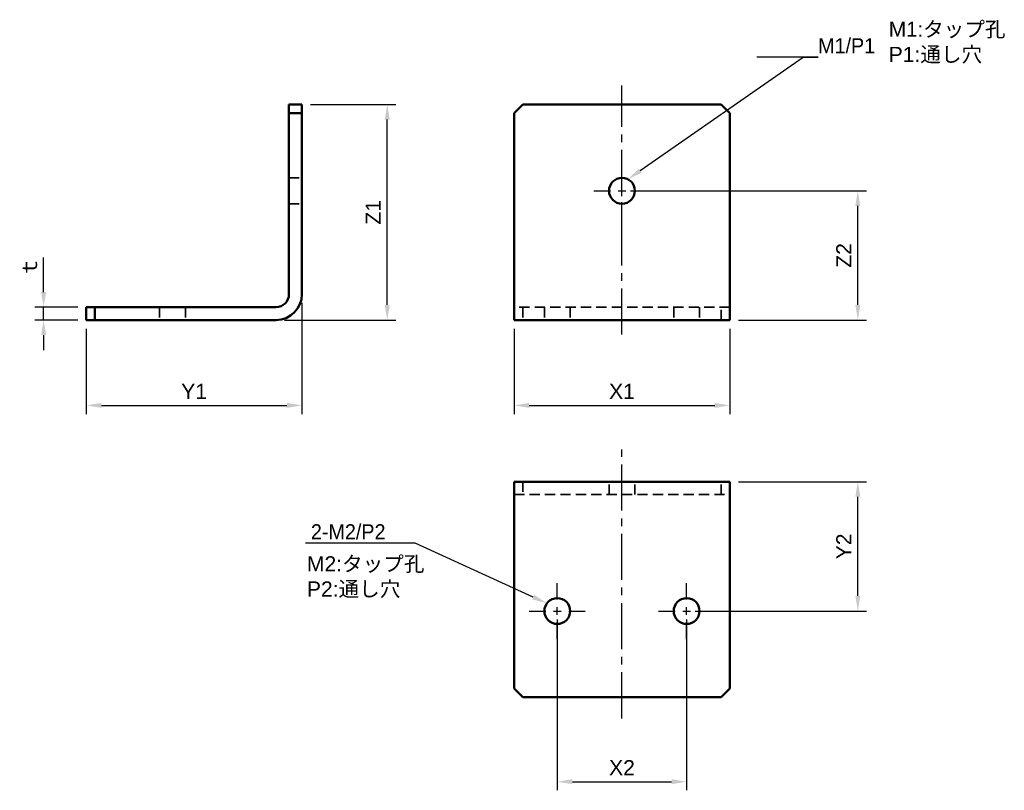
# Model space of a CAD drawing. Header units: millimetres. Extents: x 66 to 294, y 27 to 206.
import ezdxf
from ezdxf import colors
from ezdxf.entities.mleader import LeaderData, LeaderLine
from ezdxf.math import Vec2, Vec3

# ---------------------------------------------------------------- set-up
doc = ezdxf.new("R2010")
doc.units = ezdxf.units.MM
doc.header["$LTSCALE"] = 0.75
doc.linetypes.add('CENTER2', pattern=[28.575, 19.05, -3.175, 3.175, -3.175])
doc.linetypes.add('HIDDEN2', pattern=[4.7625, 3.175, -1.5875])
for name, color, linetype, lineweight in [('Annotations', 7, 'Continuous', 25), ('Center Lines', 7, 'CENTER2', 25), ('Dimensions', 7, 'Continuous', 25), ('可視', 7, 'Continuous', 50), ('隠線処理', 7, 'HIDDEN2', 35)]:
    doc.layers.add(name, color=color, linetype=linetype, lineweight=lineweight)
doc.styles.get("Standard").update_dxf_attribs({"font": 'arial.ttf'})
doc.dimstyles.new('ISO-25', dxfattribs={"dimtxt": 3.5, "dimasz": 3.5, "dimexe": 2, "dimexo": 2, "dimgap": 1.5, "dimtad": 1, "dimzin": 12, "dimdsep": 46, "dimtxsty": 'Standard', "dimcen": 0, "dimazin": 3, "dimtp": 0.1, "dimtm": 0.1, "dimtfac": 0.714, "dimtmove": 0, "dimatfit": 3, "dimfxl": 1, "dimtzin": 12, "dimarcsym": 0})

# ---------------------------------------------------------------- blocks, each defined once
blk = doc.blocks.new('*U4')
at = {"layer": 'Center Lines', "color": 0, "ltscale": 0.75, "transparency": 16777216}
for p, q in [((0, 2.678906), (0, 6.5)), ((-6.5, 0), (-2.678906, 0)), ((2.678906, 0), (6.5, 0)), ((0, -6.5), (0, -2.678906))]:
    blk.add_line(p, q, dxfattribs=at)
at = {"layer": 'Center Lines', "color": 0, "linetype": 'Continuous', "ltscale": 0.75, "transparency": 16777216}
for p, q in [((-0.892969, 0), (0.892969, 0)), ((0, -0.892969), (0, 0.892969))]:
    blk.add_line(p, q, dxfattribs=at)
blk = doc.blocks.new('*U5')
at = {"layer": 'Center Lines', "color": 0, "ltscale": 0.75, "transparency": 16777216}
for p, q in [((0, 2.678906), (0, 6.5)), ((-6.5, 0), (-2.678906, 0)), ((2.678906, 0), (6.5, 0)), ((0, -6.5), (0, -2.678906))]:
    blk.add_line(p, q, dxfattribs=at)
at = {"layer": 'Center Lines', "color": 0, "linetype": 'Continuous', "ltscale": 0.75, "transparency": 16777216}
for p, q in [((-0.892969, 0), (0.892969, 0)), ((0, -0.892969), (0, 0.892969))]:
    blk.add_line(p, q, dxfattribs=at)
blk = doc.blocks.new('*U6')
at = {"layer": 'Center Lines', "color": 0, "ltscale": 0.75, "transparency": 16777216}
for p, q in [((0, 2.678906), (0, 6.5)), ((-6.5, 0), (-2.678906, 0)), ((2.678906, 0), (6.5, 0)), ((0, -6.5), (0, -2.678906))]:
    blk.add_line(p, q, dxfattribs=at)
at = {"layer": 'Center Lines', "color": 0, "linetype": 'Continuous', "ltscale": 0.75, "transparency": 16777216}
for p, q in [((-0.892969, 0), (0.892969, 0)), ((0, -0.892969), (0, 0.892969))]:
    blk.add_line(p, q, dxfattribs=at)
blk = doc.blocks.new('*U7')
at = {"layer": 'Center Lines', "color": 0, "ltscale": 0.75, "transparency": 16777216}
blk.add_line((0, -30.380141), (0, 27.412146), dxfattribs=at)
blk = doc.blocks.new('*U8')
at = {"layer": 'Center Lines', "color": 0, "ltscale": 0.75, "transparency": 16777216}
blk.add_line((0, -27.928148), (0, 34.508162), dxfattribs=at)
blk = doc.blocks.new('*D16')
at = {"layer": 'Defpoints', "color": 0, "transparency": 16777216}
for p in [(131.10907, 142.008161), (81.10907, 136.008161), (131.10907, 116.209172)]:
    blk.add_point(p, dxfattribs=at)
at = {"layer": 'Dimensions', "color": 0, "lineweight": -2, "transparency": 16777216}
for p, q in [((131.10907, 140.008161), (131.10907, 114.209172)), ((81.10907, 134.008161), (81.10907, 114.209172)), ((84.60907, 116.209172), (127.60907, 116.209172))]:
    blk.add_line(p, q, dxfattribs=at)
at = {"layer": 'Dimensions', "color": 0, "transparency": 16777216}
for points in [[(84.60907, 116.792505), (84.60907, 115.625838), (81.10907, 116.209172)], [(127.60907, 116.792505), (127.60907, 115.625838), (131.10907, 116.209172)]]:
    blk.add_solid(points, dxfattribs=at)
at = {"layer": 'Dimensions', "color": 0, "transparency": 16777216, "insert": (106.10907, 119.466334), "char_height": 3.5, "attachment_point": 5}
blk.add_mtext('Y1', dxfattribs=at)
blk = doc.blocks.new('*D17')
at = {"layer": 'Defpoints', "color": 0, "transparency": 16777216}
for p in [(131.10907, 186.008161), (150.90806, 186.008161), (125.10907, 136.008161)]:
    blk.add_point(p, dxfattribs=at)
at = {"layer": 'Dimensions', "color": 0, "lineweight": -2, "transparency": 16777216}
for p, q in [((133.10907, 186.008161), (152.90806, 186.008161)), ((150.90806, 139.508161), (150.90806, 182.508161)), ((127.10907, 136.008161), (152.90806, 136.008161))]:
    blk.add_line(p, q, dxfattribs=at)
at = {"layer": 'Dimensions', "color": 0, "transparency": 16777216}
for points in [[(150.324727, 182.508161), (151.491393, 182.508161), (150.90806, 186.008161)], [(150.324727, 139.508161), (151.491393, 139.508161), (150.90806, 136.008161)]]:
    blk.add_solid(points, dxfattribs=at)
at = {"layer": 'Dimensions', "color": 0, "transparency": 16777216, "insert": (147.650898, 161.008161), "char_height": 3.5, "attachment_point": 5, "rotation": 90}
blk.add_mtext('Z1', dxfattribs=at)
blk = doc.blocks.new('*D18')
at = {"layer": 'Defpoints', "color": 0, "transparency": 16777216}
for p in [(180.339969, 136.008161), (230.339969, 136.008161), (230.339969, 116.209172)]:
    blk.add_point(p, dxfattribs=at)
at = {"layer": 'Dimensions', "color": 0, "lineweight": -2, "transparency": 16777216}
for p, q in [((180.339969, 134.008161), (180.339969, 114.209172)), ((230.339969, 134.008161), (230.339969, 114.209172)), ((183.839969, 116.209172), (226.839969, 116.209172))]:
    blk.add_line(p, q, dxfattribs=at)
at = {"layer": 'Dimensions', "color": 0, "transparency": 16777216}
for points in [[(183.839969, 116.792505), (183.839969, 115.625838), (180.339969, 116.209172)], [(226.839969, 116.792505), (226.839969, 115.625838), (230.339969, 116.209172)]]:
    blk.add_solid(points, dxfattribs=at)
at = {"layer": 'Dimensions', "color": 0, "transparency": 16777216, "insert": (205.339969, 119.466334), "char_height": 3.5, "attachment_point": 5}
blk.add_mtext('X1', dxfattribs=at)
blk = doc.blocks.new('*D19')
at = {"layer": 'Defpoints', "color": 0, "transparency": 16777216}
for p in [(190.339969, 68.495759), (220.339969, 68.495759), (220.339969, 28.897779)]:
    blk.add_point(p, dxfattribs=at)
at = {"layer": 'Dimensions', "color": 0, "lineweight": -2, "transparency": 16777216}
for p, q in [((190.339969, 66.495759), (190.339969, 26.897779)), ((220.339969, 66.495759), (220.339969, 26.897779)), ((193.839969, 28.897779), (216.839969, 28.897779))]:
    blk.add_line(p, q, dxfattribs=at)
at = {"layer": 'Dimensions', "color": 0, "transparency": 16777216}
for points in [[(193.839969, 29.481113), (193.839969, 28.314446), (190.339969, 28.897779)], [(216.839969, 29.481113), (216.839969, 28.314446), (220.339969, 28.897779)]]:
    blk.add_solid(points, dxfattribs=at)
at = {"layer": 'Dimensions', "color": 0, "transparency": 16777216, "insert": (205.339969, 32.154942), "char_height": 3.5, "attachment_point": 5}
blk.add_mtext('X2', dxfattribs=at)
blk = doc.blocks.new('*D20')
at = {"layer": 'Defpoints', "color": 0, "transparency": 16777216}
for p in [(205.339969, 166.008161), (260.038454, 166.008161), (230.339969, 136.008161)]:
    blk.add_point(p, dxfattribs=at)
at = {"layer": 'Dimensions', "color": 0, "lineweight": -2, "transparency": 16777216}
for p, q in [((207.339969, 166.008161), (262.038454, 166.008161)), ((260.038454, 139.508161), (260.038454, 162.508161)), ((232.339969, 136.008161), (262.038454, 136.008161))]:
    blk.add_line(p, q, dxfattribs=at)
at = {"layer": 'Dimensions', "color": 0, "transparency": 16777216}
for points in [[(259.455121, 162.508161), (260.621788, 162.508161), (260.038454, 166.008161)], [(259.455121, 139.508161), (260.621788, 139.508161), (260.038454, 136.008161)]]:
    blk.add_solid(points, dxfattribs=at)
at = {"layer": 'Dimensions', "color": 0, "transparency": 16777216, "insert": (256.781292, 151.008161), "char_height": 3.5, "attachment_point": 5, "rotation": 90}
blk.add_mtext('Z2', dxfattribs=at)
blk = doc.blocks.new('*D21')
at = {"layer": 'Defpoints', "color": 0, "transparency": 16777216}
for p in [(230.339969, 98.495759), (260.038454, 98.495759), (220.339969, 68.495759)]:
    blk.add_point(p, dxfattribs=at)
at = {"layer": 'Dimensions', "color": 0, "lineweight": -2, "transparency": 16777216}
for p, q in [((232.339969, 98.495759), (262.038454, 98.495759)), ((260.038454, 71.995759), (260.038454, 94.995759)), ((222.339969, 68.495759), (262.038454, 68.495759))]:
    blk.add_line(p, q, dxfattribs=at)
at = {"layer": 'Dimensions', "color": 0, "transparency": 16777216}
for points in [[(259.45512, 94.995759), (260.621787, 94.995759), (260.038454, 98.495759)], [(259.45512, 71.995759), (260.621787, 71.995759), (260.038454, 68.495759)]]:
    blk.add_solid(points, dxfattribs=at)
at = {"layer": 'Dimensions', "color": 0, "transparency": 16777216, "insert": (256.781291, 83.495759), "char_height": 3.5, "attachment_point": 5, "rotation": 90}
blk.add_mtext('Y2', dxfattribs=at)
blk = doc.blocks.new('*D22')
at = {"layer": 'Defpoints', "color": 0, "transparency": 16777216}
for p in [(71.209575, 139.008161), (81.10907, 139.008161), (81.10907, 136.008161)]:
    blk.add_point(p, dxfattribs=at)
at = {"layer": 'Dimensions', "color": 0, "lineweight": -2, "transparency": 16777216}
for p, q in [((71.209575, 142.508161), (71.209575, 150.539411)), ((79.10907, 139.008161), (69.209575, 139.008161)), ((71.209575, 136.008161), (71.209575, 139.008161)), ((79.10907, 136.008161), (69.209575, 136.008161)), ((71.209575, 132.508161), (71.209575, 129.008161))]:
    blk.add_line(p, q, dxfattribs=at)
at = {"layer": 'Dimensions', "color": 0, "transparency": 16777216}
for points in [[(70.626242, 142.508161), (71.792909, 142.508161), (71.209575, 139.008161)], [(70.626242, 132.508161), (71.792909, 132.508161), (71.209575, 136.008161)]]:
    blk.add_solid(points, dxfattribs=at)
at = {"layer": 'Dimensions', "color": 0, "transparency": 16777216, "insert": (67.959575, 148.273786), "char_height": 3.5, "attachment_point": 5, "rotation": 90}
blk.add_mtext('{\\fMS PGothic|b0|i0|c128|p50;ｔ}', dxfattribs=at)

msp = doc.modelspace()

# ---------------------------------------------------------------- linework, layer by layer
at = {"layer": '可視', "extrusion": (0, 1, 0)}
for p, q in [((131.10907, 186.008161, 23), (128.10907, 186.008161, 23)), ((128.10907, 186.008161, 23), (128.10907, 184.008161, 25)), ((131.10907, 184.008161, 25), (131.10907, 186.008161, 23)), ((180.339969, 184.008161, 25), (182.339969, 186.008161, 25)), ((182.339969, 186.008161, 25), (228.339969, 186.008161, 25)), ((228.339969, 186.008161, 25), (230.339969, 184.008161, 25)), ((128.10907, 184.008161, 25), (131.10907, 184.008161, 25)), ((128.10907, 184.008161, 25), (128.10907, 142.008161, 25)), ((131.10907, 142.008161, 25), (131.10907, 184.008161, 25)), ((180.339969, 142.008161, 25), (180.339969, 184.008161, 25)), ((230.339969, 142.008161, 25), (230.339969, 184.008161, 25)), ((83.10907, 139.008161, 25), (81.10907, 139.008161, 23)), ((81.10907, 139.008161, 23), (81.10907, 136.008161, 23)), ((125.10907, 139.008161, 25), (83.10907, 139.008161, 25)), ((83.10907, 136.008161, 25), (83.10907, 139.008161, 25)), ((81.10907, 136.008161, 23), (83.10907, 136.008161, 25)), ((83.10907, 136.008161, 25), (125.10907, 136.008161, 25)), ((180.339969, 136.008161, 19), (230.339969, 136.008161, 19))]:
    msp.add_line(p, q, dxfattribs=at)
at = {"layer": '可視', "extrusion": (0, 2.967e-13, -1)}
for p, q in [((230.339969, 98.495759, 19), (180.339969, 98.495759, 19)), ((180.339969, 50.495759, 25), (180.339969, 92.495759, 25)), ((230.339969, 92.495759, 25), (230.339969, 50.495759, 25)), ((182.339969, 48.495759, 25), (180.339969, 50.495759, 25)), ((230.339969, 50.495759, 25), (228.339969, 48.495759, 25)), ((228.339969, 48.495759, 25), (182.339969, 48.495759, 25))]:
    msp.add_line(p, q, dxfattribs=at)
at = {"layer": '可視', "extrusion": (1e-16, 0, -1)}
msp.add_circle((-205.339969, 166.008161, -25), 3, dxfattribs=at)
at = {"layer": '可視', "extrusion": (0, 2.967e-13, -1)}
for centre in [(-190.339969, 68.495759, -25), (-220.339969, 68.495759, -25)]:
    msp.add_circle(centre, 3, dxfattribs=at)
at = {"layer": '可視', "extrusion": (2.969e-13, 0, -1)}
msp.add_arc((-125.10907, 142.008161, -25), 6, 180, 270, dxfattribs=at)
at = {"layer": '可視'}
msp.add_arc((125.10907, 142.008161, 25), 3, 270, 0, dxfattribs=at)
at = {"layer": '可視', "extrusion": (1, 0, 1e-16)}
msp.add_arc((142.008161, 19, 180.339969), 6, 90, 180, dxfattribs=at)
at = {"layer": '可視', "extrusion": (-1, 0, -1e-16)}
msp.add_arc((-142.008161, 19, -230.339969), 6, 0, 90, dxfattribs=at)
at = {"layer": '可視', "extrusion": (1, 1e-16, 0)}
msp.add_arc((92.495759, 19, 180.339969), 6, 0, 90, dxfattribs=at)
at = {"layer": '可視', "extrusion": (-1, -1e-16, 0)}
msp.add_arc((-92.495759, 19, -230.339969), 6, 90, 180, dxfattribs=at)
at = {"layer": '隠線処理', "extrusion": (0, 1, 0)}
for p, q in [((128.10907, 169.008161), (131.10907, 169.008161)), ((128.10907, 163.008161), (131.10907, 163.008161)), ((98.10907, 139.008161, 15), (98.10907, 136.008161, 15)), ((104.10907, 139.008161, 15), (104.10907, 136.008161, 15)), ((230.339969, 139.008161, 19), (180.339969, 139.008161, 19)), ((182.339969, 139.008161, -25), (182.339969, 136.008161, -25)), ((187.339969, 139.008161, -5), (187.339969, 136.008161, -5)), ((193.339969, 139.008161, -5), (193.339969, 136.008161, -5)), ((217.339969, 139.008161, -5), (217.339969, 136.008161, -5)), ((223.339969, 139.008161, -5), (223.339969, 136.008161, -5)), ((228.339969, 136.008161, -25), (228.339969, 139.008161, -25))]:
    msp.add_line(p, q, dxfattribs=at)
at = {"layer": '隠線処理', "extrusion": (0, 2.967e-13, -1)}
for p, q in [((182.339969, 98.495759, -25), (182.339969, 95.495759, -25)), ((202.339969, 95.495759, -5), (202.339969, 98.495759, -5)), ((208.339969, 95.495759, -5), (208.339969, 98.495759, -5)), ((228.339969, 95.495759, -25), (228.339969, 98.495759, -25)), ((180.339969, 95.495759, 19), (230.339969, 95.495759, 19))]:
    msp.add_line(p, q, dxfattribs=at)

# ---------------------------------------------------------------- block references
at = {"layer": 'Center Lines', "ltscale": 0.75}
for name, p in [('*U7', (205.339969, 163.008161)), ('*U4', (205.339969, 166.008161)), ('*U8', (205.339969, 71.495759)), ('*U6', (190.339969, 68.495759)), ('*U5', (220.339969, 68.495759))]:
    msp.add_blockref(name, p, dxfattribs=at)

# ---------------------------------------------------------------- texts
at = {"layer": 'Annotations', "char_height": 3.5, "attachment_point": 1}
for s, insert in [('M{\\fMS PGothic|b0|i0|c128|p50;1}:{\\fMS PGothic|b0|i0|c128|p50;タップ孔}\\PP1:{\\fMS PGothic|b0|i0|c128|p50;通し穴}', (267.205377, 205.23468)), ('M2:{\\fMS PGothic|b0|i0|c128|p50;タップ孔}\\PP2:{\\fMS PGothic|b0|i0|c128|p50;通し穴}', (132.27777, 81.202098))]:
    msp.add_mtext_dynamic_manual_height_columns(s, width=28.827948, gutter_width=17.5, heights=[0], dxfattribs=dict(at, insert=insert))

# ---------------------------------------------------------------- dimensions: what is measured, and where the dimension line sits
at = {"layer": 'Dimensions'}
for base, p1, p2, text, picture, middle in [((150.90806, 186.008161), (125.10907, 136.008161), (131.10907, 186.008161), 'Z1', '*D17', (147.650898, 161.008161)), ((260.038454, 166.008161), (230.339969, 136.008161), (205.339969, 166.008161), 'Z2', '*D20', (256.781292, 151.008161)), ((260.038454, 98.495759), (220.339969, 68.495759), (230.339969, 98.495759), 'Y2', '*D21', (256.781291, 83.495759))]:
    dim = msp.add_linear_dim(base=base, p1=p1, p2=p2, angle=90, text=text, dimstyle='ISO-25', override={"dimlfac": 1, "dimclrd": 0, "dimclre": 0}, dxfattribs=at)
    dim.commit()
    dim.dimension.update_dxf_attribs({"geometry": picture, "text_midpoint": middle})
for p1, p2, distance, text, picture, middle in [((81.10907, 136.008161), (81.10907, 139.008161), 9.899495, '{\\fMS PGothic|b0|i0|c128|p50;ｔ}', '*D22', (67.959575, 148.273786)), ((180.339969, 136.008161), (230.339969, 136.008161), -19.798989, 'X1', '*D18', (205.339969, 119.466334)), ((190.339969, 68.495759), (220.339969, 68.495759), -39.59798, 'X2', '*D19', (205.339969, 32.154942))]:
    dim = msp.add_aligned_dim(p1=p1, p2=p2, distance=distance, text=text, dimstyle='ISO-25', override={"dimlfac": 1, "dimclrd": 0, "dimclre": 0}, dxfattribs=at)
    dim.commit()
    dim.dimension.update_dxf_attribs({"geometry": picture, "text_midpoint": middle})
dim = msp.add_linear_dim(base=(131.10907, 116.209172), p1=(81.10907, 136.008161), p2=(131.10907, 142.008161), text='Y1', dimstyle='ISO-25', override={"dimlfac": 1, "dimclrd": 0, "dimclre": 0}, dxfattribs=at)
dim.commit()
dim.dimension.update_dxf_attribs({"geometry": '*D16', "text_midpoint": (106.10907, 119.466334)})

# ---------------------------------------------------------------- leaders
at = {"layer": 'Annotations'}
ml = msp.add_multileader_mtext('Standard', dxfattribs=at)
ml.set_content('{\\fMS PGothic|b0|i0|c128|p50;M1/P1}', color=256)
ml.set_leader_properties()
ml.build(insert=Vec2(0, 0))
ml.multileader.update_dxf_attribs({"text_left_attachment_type": 5, "text_right_attachment_type": 5, "dogleg_length": 3.5, "arrow_head_size": 3.5})
ctx = ml.context
ctx.base_point, ctx.char_height, ctx.arrow_head_size, ctx.landing_gap_size, ctx.plane_origin = Vec3(250.832142, 196.987424), 3.5, 3.5, 0, Vec3(206.717755, 168.673064)
ctx.left_attachment, ctx.right_attachment = 5, 5
notes = []
notes.append((ctx, [(0, (1, 1, 0), (247.332142, 196.987424), (1, 0), 3.5, [(0, [(206.717755, 168.673064)], 0, [])])]))
ctx.mtext.insert, ctx.mtext.flow_direction = Vec3(250.832142, 201.406174), 5
ml = msp.add_multileader_mtext('Standard', dxfattribs=at)
ml.set_content('{\\fMS PGothic|b0|i0|c128|p50;2-M2/P2}', color=256)
ml.set_leader_properties()
ml.build(insert=Vec2(0, 0))
ml.multileader.update_dxf_attribs({"text_left_attachment_type": 5, "text_right_attachment_type": 5, "dogleg_length": 3.5, "arrow_head_size": 3.5})
ctx = ml.context
ctx.base_point, ctx.char_height, ctx.arrow_head_size, ctx.landing_gap_size, ctx.plane_origin = Vec3(131.368527, 84.216282), 3.5, 3.5, 0, Vec3(187.935157, 70.289326)
ctx.left_attachment, ctx.right_attachment, ctx.text_align_type = 5, 5, 2
notes.append((ctx, [(0, (1, 1, 0), (157.352989, 84.216282), (-1, 0), 6.85378, [(0, [(187.935157, 70.289326)], 0, [])])]))
ctx.mtext.insert, ctx.mtext.alignment, ctx.mtext.flow_direction = Vec3(150.499209, 88.635032), 3, 5
for ctx, leaders in notes:
    for number, flags, end, landing, length, lines in leaders:
        leader = LeaderData()
        leader.index, (leader.has_last_leader_line, leader.has_dogleg_vector, leader.attachment_direction) = number, flags
        leader.last_leader_point, leader.dogleg_vector, leader.dogleg_length = Vec3(end), Vec3(landing), length
        for number, points, colour, breaks in lines:
            line = LeaderLine()
            line.index, line.vertices, line.color, line.breaks = number, Vec3.list(points), colors.encode_raw_color(colour), breaks
            leader.lines.append(line)
        ctx.leaders.append(leader)

doc.saveas('drawing.dxf')
